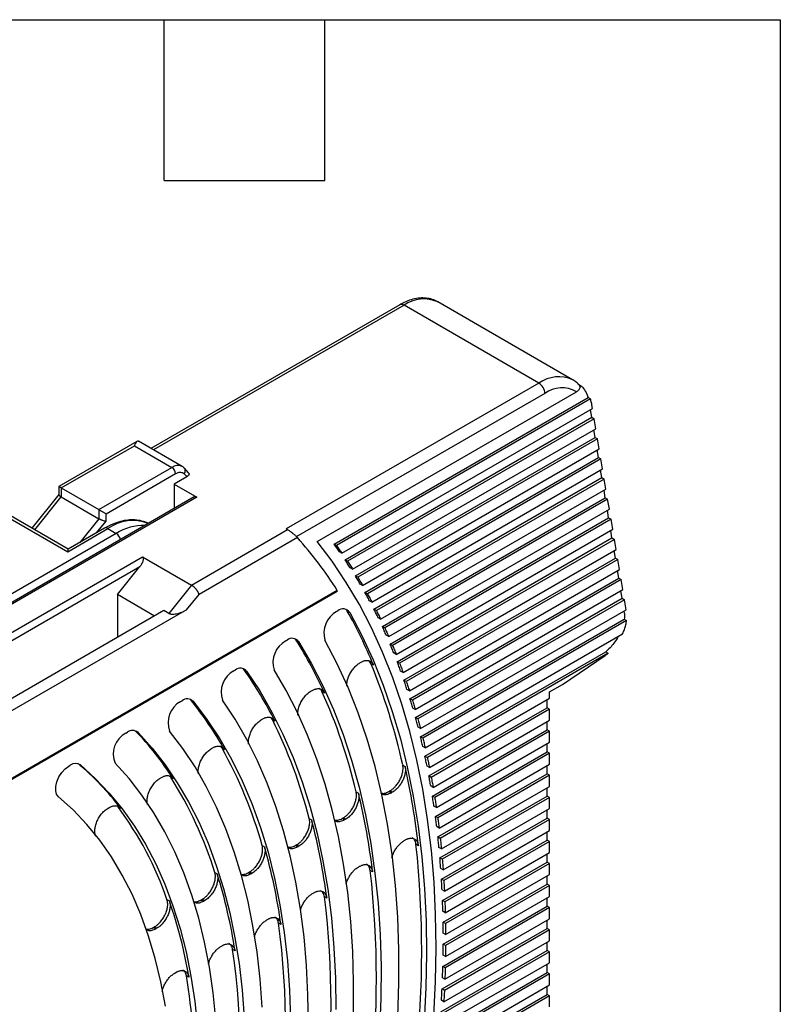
# Model space of a CAD drawing. Header units: millimetres. Extents: x 8 to 341, y 8 to 262.
# Tile 15 of 15: x 296 to 341, y 204 to 262. Entities that reach past the tile are written whole.
import ezdxf

# ---------------------------------------------------------------- set-up
doc = ezdxf.new("R2010")
doc.units = ezdxf.units.MM
doc.header["$LTSCALE"] = 1.25
doc.layers.add('TEXT', color=140, linetype='Continuous', lineweight=25)

msp = doc.modelspace()

# ---------------------------------------------------------------- linework, layer by layer
for p, q in [((318.769, 245.048), (304.023, 236.535)), ((319.019, 245.023), (304.17, 236.451)), ((327.009, 240.41), (319.019, 245.023)), ((329.009, 240.608), (321.019, 245.221)), ((327.009, 240.41), (312.038, 231.768)), ((329.324, 240.358), (329.536, 240.236)), ((327.363, 239.798), (312.634, 231.295)), ((313.868, 231.028), (329.228, 239.895)), ((329.449, 240.185), (329.536, 240.236)), ((314.87, 230.871), (329.92, 239.559)), ((330.061, 239.478), (315.011, 230.789)), ((329.92, 239.559), (330.061, 239.478)), ((315.343, 230.328), (330.185, 238.896)), ((330.143, 238.382), (330.069, 238.829)), ((330.185, 238.896), (330.148, 239.115)), ((315.523, 229.942), (330.143, 238.382)), ((330.285, 238.3), (315.664, 229.86)), ((330.143, 238.382), (330.285, 238.3)), ((330.385, 237.705), (330.285, 238.3)), ((315.975, 229.386), (330.385, 237.705)), ((330.343, 237.191), (330.268, 237.637)), ((303.193, 236.954), (298.567, 234.283)), ((305.868, 235.47), (303.284, 236.962)), ((316.134, 228.988), (330.343, 237.191)), ((330.484, 237.109), (316.276, 228.906)), ((330.343, 237.191), (330.484, 237.109)), ((330.584, 236.513), (330.484, 237.109)), ((298.713, 234.199), (303.04, 236.697)), ((303.04, 236.697), (305.268, 235.411)), ((316.566, 228.421), (330.584, 236.513)), ((330.542, 235.999), (330.468, 236.446)), ((316.705, 228.011), (330.542, 235.999)), ((330.684, 235.918), (316.847, 227.93)), ((330.542, 235.999), (330.684, 235.918)), ((330.784, 235.322), (330.684, 235.918)), ((300.94, 232.913), (305.268, 235.411)), ((306.253, 235.096), (306.005, 235.362)), ((317.118, 227.433), (330.784, 235.322)), ((330.742, 234.808), (330.667, 235.255)), ((301.365, 232.668), (305.48, 235.044)), ((306.158, 234.864), (305.395, 234.423)), ((317.238, 227.012), (330.742, 234.808)), ((330.883, 234.726), (317.38, 226.931)), ((330.742, 234.808), (330.883, 234.726)), ((330.983, 234.131), (330.883, 234.726)), ((298.567, 234.283), (298.567, 233.798)), ((298.713, 234.199), (298.713, 233.663)), ((298.713, 234.199), (300.94, 232.913)), ((305.395, 234.423), (306.739, 233.648)), ((305.395, 234.423), (305.395, 232.973)), ((317.632, 226.423), (330.983, 234.131)), ((330.941, 233.617), (330.867, 234.063)), ((306.589, 233.662), (274.346, 215.049)), ((306.739, 233.648), (274.434, 214.998)), ((293.434, 233.682), (299.091, 230.416)), ((299.125, 230.566), (293.684, 233.707)), ((298.574, 233.817), (296.964, 231.813)), ((297.143, 231.71), (298.713, 233.663)), ((298.713, 233.663), (300.94, 232.377)), ((317.734, 225.992), (330.941, 233.617)), ((331.083, 233.535), (317.875, 225.91)), ((330.941, 233.617), (331.083, 233.535)), ((331.183, 232.939), (331.083, 233.535)), ((300.94, 232.913), (300.94, 232.377)), ((318.109, 225.392), (331.183, 232.939)), ((331.141, 232.425), (331.066, 232.872)), ((300.94, 232.377), (299.804, 230.964)), ((300.808, 231.543), (301.365, 232.235)), ((301.365, 232.235), (301.365, 232.668)), ((318.194, 224.951), (331.141, 232.425)), ((331.282, 232.344), (318.335, 224.869)), ((331.141, 232.425), (331.282, 232.344)), ((331.382, 231.748), (331.282, 232.344)), ((299.091, 230.416), (301.471, 231.79)), ((301.271, 231.81), (299.115, 230.565)), ((301.471, 231.79), (301.966, 231.505)), ((306.424, 228.445), (312.109, 231.727)), ((312.109, 231.727), (312.038, 231.768)), ((318.552, 224.341), (331.382, 231.748)), ((331.34, 231.234), (331.266, 231.681)), ((301.966, 231.505), (273.87, 215.285)), ((312.705, 231.254), (306.873, 227.887)), ((318.619, 223.89), (331.34, 231.234)), ((331.482, 231.152), (318.76, 223.808)), ((331.34, 231.234), (331.482, 231.152)), ((331.582, 230.557), (331.482, 231.152)), ((315.011, 230.789), (314.87, 230.871)), ((315.343, 230.328), (315.202, 230.409)), ((318.96, 223.271), (331.582, 230.557)), ((331.54, 230.043), (331.465, 230.49)), ((275.85, 214.142), (303.525, 230.119)), ((303.525, 230.119), (306.424, 228.445)), ((315.664, 229.86), (315.523, 229.942)), ((319.011, 222.81), (331.54, 230.043)), ((331.681, 229.961), (319.152, 222.728)), ((331.54, 230.043), (331.681, 229.961)), ((331.781, 229.365), (331.681, 229.961)), ((275.924, 213.695), (303.37, 229.539)), ((302.036, 227.881), (303.37, 229.539)), ((315.975, 229.386), (315.834, 229.468)), ((319.336, 222.181), (331.781, 229.365)), ((331.739, 228.851), (331.665, 229.298)), ((316.276, 228.906), (316.134, 228.988)), ((319.37, 221.711), (331.739, 228.851)), ((331.881, 228.77), (319.511, 221.629)), ((331.739, 228.851), (331.881, 228.77)), ((331.981, 228.174), (331.881, 228.77)), ((315.066, 228.126), (264.893, 199.162)), ((306.424, 228.445), (305.077, 226.769)), ((316.566, 228.421), (316.425, 228.503)), ((319.679, 221.072), (331.981, 228.174)), ((331.939, 227.66), (331.864, 228.107)), ((315.061, 228.064), (264.731, 199.009)), ((302.036, 227.881), (302.036, 225.34)), ((304.237, 226.611), (302.036, 227.881)), ((306.138, 226.973), (306.873, 227.887)), ((316.847, 227.93), (316.705, 228.011)), ((317.118, 227.433), (316.976, 227.515)), ((319.697, 220.593), (331.939, 227.66)), ((332.08, 227.579), (319.838, 220.511)), ((331.939, 227.66), (332.08, 227.579)), ((332.18, 226.983), (332.08, 227.579)), ((304.794, 226.932), (294.541, 221.014)), ((306.138, 226.973), (295.531, 220.85)), ((305.077, 226.769), (304.794, 226.932)), ((315.023, 226.877), (315.102, 226.922)), ((315.659, 226.904), (315.801, 226.822)), ((317.38, 226.931), (317.238, 227.012)), ((319.99, 219.946), (332.18, 226.983)), ((332.089, 226.767), (332.064, 226.916)), ((317.632, 226.423), (317.49, 226.505)), ((319.993, 219.457), (332.066, 226.427)), ((332.207, 226.345), (320.134, 219.376)), ((332.066, 226.427), (332.207, 226.345)), ((332.089, 226.767), (332.089, 226.73)), ((317.875, 225.91), (317.734, 225.992)), ((312.007, 225.135), (312.087, 225.182)), ((312.633, 225.182), (312.774, 225.101)), ((318.109, 225.392), (317.968, 225.474)), ((320.271, 218.801), (331.97, 225.555)), ((318.335, 224.869), (318.194, 224.951)), ((318.552, 224.341), (318.411, 224.423)), ((320.258, 218.304), (330.972, 224.489)), ((331.114, 224.408), (320.4, 218.223)), ((328.412, 222.562), (330.939, 224.276)), ((330.972, 224.489), (331.114, 224.408)), ((308.934, 223.361), (309.015, 223.409)), ((309.547, 223.431), (309.688, 223.349)), ((316.399, 223.834), (316.475, 223.877)), ((317.059, 223.804), (316.955, 223.954)), ((317.059, 223.804), (317.201, 223.722)), ((318.76, 223.808), (318.619, 223.89)), ((318.96, 223.271), (318.819, 223.352)), ((319.152, 222.728), (319.011, 222.81)), ((319.336, 222.181), (319.194, 222.263)), ((327.634, 222.113), (328.412, 222.562)), ((306.385, 221.639), (306.345, 221.681)), ((313.503, 222.162), (313.58, 222.206)), ((314.157, 222.149), (314.298, 222.067)), ((319.511, 221.629), (319.37, 221.711)), ((320.521, 217.639), (327.634, 221.745)), ((327.492, 221.174), (327.492, 221.664)), ((327.634, 221.745), (327.634, 222.113)), ((305.787, 221.545), (305.871, 221.593)), ((306.385, 221.639), (306.526, 221.557)), ((319.679, 221.072), (319.537, 221.154)), ((320.494, 217.134), (327.492, 221.174)), ((327.634, 221.092), (320.635, 217.052)), ((327.634, 221.092), (327.492, 221.174)), ((327.634, 220.439), (327.634, 221.092)), ((310.574, 220.471), (310.652, 220.516)), ((311.219, 220.478), (311.126, 220.593)), ((319.838, 220.511), (319.697, 220.593)), ((311.219, 220.478), (311.361, 220.396)), ((319.99, 219.946), (319.849, 220.027)), ((320.742, 216.46), (327.634, 220.439)), ((327.492, 219.867), (327.492, 220.357)), ((302.54, 219.671), (302.627, 219.721)), ((303.118, 219.792), (303.102, 219.808)), ((303.118, 219.792), (303.26, 219.711)), ((320.134, 219.376), (319.993, 219.457)), ((320.7, 215.946), (327.492, 219.867)), ((327.634, 219.786), (320.841, 215.864)), ((327.634, 219.786), (327.492, 219.867)), ((327.634, 219.132), (327.634, 219.786)), ((307.603, 218.755), (307.682, 218.801)), ((308.238, 218.784), (308.153, 218.879)), ((308.238, 218.784), (308.379, 218.702)), ((320.271, 218.801), (320.129, 218.883)), ((320.933, 215.264), (327.634, 219.132)), ((327.492, 218.561), (327.492, 219.051)), ((320.258, 218.304), (320.4, 218.223)), ((320.876, 214.742), (327.492, 218.561)), ((327.634, 218.479), (321.018, 214.66)), ((327.634, 218.479), (327.492, 218.561)), ((327.634, 217.826), (327.634, 218.479)), ((299.153, 217.715), (299.244, 217.768)), ((299.737, 217.849), (299.846, 217.786)), ((318.942, 217.785), (319.084, 217.704)), ((320.521, 217.639), (320.38, 217.721)), ((321.095, 214.051), (327.634, 217.826)), ((327.492, 217.254), (327.492, 217.744)), ((304.576, 217.008), (304.656, 217.054)), ((305.198, 217.061), (305.126, 217.133)), ((305.198, 217.061), (305.34, 216.98)), ((320.635, 217.052), (320.494, 217.134)), ((321.024, 213.52), (327.492, 217.254)), ((327.634, 217.173), (321.166, 213.439)), ((327.634, 217.173), (327.492, 217.254)), ((327.634, 216.52), (327.634, 217.173)), ((320.742, 216.46), (320.6, 216.542)), ((321.229, 212.822), (327.634, 216.52)), ((327.492, 215.948), (327.492, 216.438)), ((316.178, 216.203), (316.32, 216.121)), ((318.111, 216.207), (318.184, 216.249)), ((318.253, 216.126), (318.111, 216.207)), ((318.325, 216.168), (318.184, 216.249)), ((318.325, 216.168), (318.253, 216.126)), ((320.841, 215.864), (320.7, 215.946)), ((321.144, 212.283), (327.492, 215.948)), ((327.634, 215.866), (321.285, 212.201)), ((327.634, 215.866), (327.492, 215.948)), ((327.634, 215.213), (327.634, 215.866)), ((301.474, 215.217), (301.557, 215.265)), ((302.08, 215.299), (302.027, 215.345)), ((302.08, 215.299), (302.222, 215.218)), ((320.933, 215.264), (320.792, 215.346)), ((315.35, 214.613), (315.423, 214.655)), ((315.564, 214.574), (315.423, 214.655)), ((321.018, 214.66), (320.876, 214.742)), ((321.334, 211.576), (327.634, 215.213)), ((327.492, 214.642), (327.492, 215.131)), ((313.403, 214.616), (313.544, 214.534)), ((315.491, 214.532), (315.35, 214.613)), ((315.564, 214.574), (315.491, 214.532)), ((321.095, 214.051), (320.954, 214.133)), ((321.235, 211.029), (327.492, 214.642)), ((327.634, 214.56), (321.376, 210.947)), ((327.634, 214.56), (327.492, 214.642)), ((327.634, 213.907), (327.634, 214.56)), ((321.166, 213.439), (321.024, 213.52)), ((321.411, 210.314), (327.634, 213.907)), ((327.492, 213.335), (327.492, 213.825)), ((310.614, 213.023), (310.755, 212.941)), ((312.578, 213.013), (312.651, 213.055)), ((312.719, 212.931), (312.578, 213.013)), ((312.792, 212.973), (312.651, 213.055)), ((312.792, 212.973), (312.719, 212.931)), ((319.026, 213.306), (319.097, 213.347)), ((319.869, 213.005), (319.727, 213.087)), ((321.229, 212.822), (321.088, 212.904)), ((321.298, 209.759), (327.492, 213.335)), ((327.634, 213.253), (321.439, 209.677)), ((327.634, 213.253), (327.492, 213.335)), ((327.634, 212.6), (327.634, 213.253)), ((321.46, 209.036), (327.634, 212.6)), ((327.492, 212.029), (327.492, 212.519)), ((316.317, 211.742), (316.388, 211.783)), ((321.285, 212.201), (321.144, 212.283)), ((321.333, 208.473), (327.492, 212.029)), ((327.634, 211.947), (321.474, 208.391)), ((327.634, 211.947), (327.492, 212.029)), ((327.634, 211.294), (327.634, 211.947)), ((307.806, 211.422), (307.947, 211.34)), ((309.792, 211.405), (309.865, 211.447)), ((309.933, 211.323), (309.792, 211.405)), ((310.007, 211.365), (309.865, 211.447)), ((310.007, 211.365), (309.933, 211.323)), ((317.159, 211.448), (317.018, 211.529)), ((321.334, 211.576), (321.193, 211.658)), ((321.481, 207.742), (327.634, 211.294)), ((327.492, 210.722), (327.492, 211.212)), ((321.376, 210.947), (321.235, 211.029)), ((321.34, 207.17), (327.492, 210.722)), ((327.634, 210.64), (321.481, 207.089)), ((327.634, 210.64), (327.492, 210.722)), ((327.634, 209.987), (327.634, 210.64)), ((313.604, 210.176), (313.676, 210.217)), ((321.411, 210.314), (321.27, 210.396)), ((321.474, 206.431), (327.634, 209.987)), ((304.975, 209.811), (305.116, 209.729)), ((306.989, 209.786), (307.063, 209.829)), ((307.13, 209.705), (306.989, 209.786)), ((307.204, 209.748), (307.063, 209.829)), ((307.204, 209.748), (307.13, 209.705)), ((314.446, 209.89), (314.304, 209.971)), ((321.439, 209.677), (321.298, 209.759)), ((321.319, 205.852), (327.492, 209.416)), ((327.492, 209.416), (327.492, 209.906)), ((327.634, 209.334), (327.492, 209.416)), ((321.46, 209.036), (321.319, 209.118)), ((327.634, 209.334), (321.46, 205.77)), ((327.634, 208.681), (327.634, 209.334)), ((310.888, 208.608), (310.96, 208.649)), ((311.729, 208.331), (311.587, 208.412)), ((321.474, 208.391), (321.333, 208.473)), ((321.439, 205.105), (327.634, 208.681)), ((327.492, 208.109), (327.492, 208.599)), ((304.164, 208.156), (304.238, 208.199)), ((304.164, 208.156), (304.305, 208.074)), ((304.38, 208.117), (304.238, 208.199)), ((304.38, 208.117), (304.305, 208.074)), ((321.27, 204.517), (327.492, 208.109)), ((321.481, 207.742), (321.34, 207.823)), ((327.634, 208.028), (321.411, 204.435)), ((327.634, 208.028), (327.492, 208.109)), ((327.634, 207.374), (327.634, 208.028)), ((308.167, 207.037), (308.239, 207.079)), ((321.481, 207.089), (321.34, 207.17)), ((321.376, 203.762), (327.634, 207.374)), ((327.492, 206.803), (327.492, 207.293)), ((309.007, 206.77), (308.865, 206.852)), ((321.193, 203.166), (327.492, 206.803)), ((321.474, 206.431), (321.333, 206.513)), ((327.634, 206.721), (321.334, 203.084)), ((327.634, 206.721), (327.492, 206.803)), ((327.634, 206.068), (327.634, 206.721)), ((321.285, 202.403), (327.634, 206.068)), ((327.492, 205.496), (327.492, 205.986)), ((305.441, 205.463), (305.512, 205.505)), ((321.088, 201.799), (327.492, 205.496)), ((327.634, 205.415), (321.229, 201.717)), ((321.46, 205.77), (321.319, 205.852)), ((327.634, 205.415), (327.492, 205.496)), ((327.634, 204.761), (327.634, 205.415)), ((306.278, 205.208), (306.136, 205.289)), ((321.166, 201.027), (327.634, 204.761)), ((321.439, 205.105), (321.298, 205.186)), ((320.954, 200.415), (327.492, 204.19)), ((321.411, 204.435), (321.27, 204.517)), ((327.492, 204.19), (327.492, 204.68)), ((327.634, 204.108), (327.492, 204.19)), ((327.634, 204.108), (321.095, 200.334)), ((321.376, 203.762), (321.235, 203.844)), ((327.634, 203.455), (327.634, 204.108))]:
    msp.add_line(p, q)
at = {"flags": 128}
for points in [[(320.778, 202.926), (320.879, 204.96), (320.916, 206.96), (320.888, 208.922), (320.795, 210.844), (320.637, 212.724), (320.415, 214.558), (320.128, 216.344), (319.778, 218.079), (319.364, 219.761), (318.888, 221.387), (318.35, 222.955), (317.751, 224.463), (317.091, 225.909), (316.372, 227.29), (315.594, 228.605), (314.759, 229.851), (313.868, 231.028)], [(315.659, 226.904), (315.605, 226.981), (315.577, 227.01)], [(315.801, 226.822), (316.522, 225.452), (317.183, 224.017), (317.784, 222.519), (318.323, 220.96), (318.8, 219.343), (319.214, 217.671), (319.565, 215.944), (319.851, 214.167), (320.073, 212.341), (320.231, 210.469), (320.323, 208.554), (320.35, 206.599), (320.312, 204.607), (320.209, 202.58)], [(312.633, 225.182), (312.577, 225.254), (312.561, 225.269)], [(318.65, 202.863), (318.716, 204.868), (318.715, 206.836), (318.647, 208.763), (318.511, 210.647), (318.307, 212.484), (318.038, 214.272), (317.701, 216.008), (317.299, 217.689), (316.831, 219.312), (316.299, 220.875), (315.704, 222.376), (315.045, 223.812), (314.325, 225.18)], [(312.774, 225.101), (313.521, 223.823), (314.21, 222.479), (314.838, 221.07), (315.405, 219.598), (315.91, 218.066), (316.353, 216.477), (316.732, 214.832), (317.047, 213.134), (317.298, 211.387), (317.484, 209.591), (317.604, 207.752), (317.66, 205.87), (317.65, 203.95), (317.574, 201.994)], [(309.547, 223.431), (309.49, 223.495), (309.49, 223.496)], [(316.024, 203.08), (316.033, 204.928), (315.979, 206.738), (315.862, 208.507), (315.683, 210.234), (315.44, 211.915), (315.136, 213.547), (314.77, 215.129), (314.343, 216.658), (313.856, 218.13), (313.309, 219.545), (312.703, 220.899), (312.04, 222.192), (311.32, 223.419)], [(309.688, 223.349), (310.466, 222.17), (311.186, 220.922), (311.846, 219.607), (312.445, 218.227), (312.982, 216.784), (313.457, 215.282), (313.869, 213.722), (314.216, 212.107), (314.499, 210.439), (314.717, 208.723), (314.869, 206.959), (314.955, 205.153), (314.975, 203.305)], [(306.526, 221.557), (307.34, 220.485), (308.096, 219.34), (308.793, 218.126), (309.429, 216.844), (310.004, 215.496), (310.517, 214.085), (310.965, 212.615), (311.35, 211.086), (311.669, 209.502), (311.923, 207.867), (312.111, 206.182), (312.232, 204.452), (312.286, 202.678)], [(313.349, 202.403), (313.329, 204.176), (313.245, 205.909), (313.098, 207.601), (312.888, 209.247), (312.616, 210.846), (312.281, 212.395), (311.885, 213.891), (311.428, 215.332), (310.911, 216.715), (310.335, 218.038), (309.7, 219.298), (309.009, 220.494), (308.261, 221.624)], [(303.26, 219.711), (304.089, 218.789), (304.865, 217.796), (305.586, 216.734), (306.251, 215.606), (306.859, 214.412), (307.408, 213.156), (307.898, 211.839), (308.327, 210.465), (308.695, 209.035), (309.002, 207.552), (309.246, 206.02), (309.427, 204.441), (309.544, 202.818)], [(310.607, 203.435), (310.49, 205.09), (310.309, 206.701), (310.065, 208.265), (309.758, 209.779), (309.389, 211.24), (308.959, 212.646), (308.467, 213.994), (307.916, 215.282), (307.305, 216.507), (306.637, 217.667), (305.912, 218.76), (305.132, 219.784)], [(298.552, 215.9), (298.438, 216.05), (298.381, 216.261), (298.385, 216.516), (298.45, 216.795), (298.57, 217.075), (298.737, 217.336), (298.936, 217.555), (299.153, 217.715)], [(299.846, 217.786), (300.726, 216.993), (301.554, 216.125), (302.327, 215.183), (303.045, 214.17), (303.705, 213.087), (304.306, 211.936), (304.848, 210.722), (305.329, 209.444), (305.747, 208.108), (306.103, 206.714), (306.395, 205.267), (306.622, 203.768), (306.785, 202.222)], [(307.86, 202.711), (307.705, 204.285), (307.486, 205.812), (307.203, 207.289), (306.856, 208.713), (306.446, 210.082), (305.975, 211.392), (305.443, 212.641), (304.85, 213.826), (304.2, 214.945), (303.491, 215.996), (302.727, 216.976), (301.909, 217.884)], [(304.879, 203.502), (304.614, 204.941), (304.283, 206.326), (303.889, 207.654), (303.43, 208.922), (302.91, 210.128), (302.328, 211.267), (301.687, 212.339), (300.987, 213.34), (300.23, 214.269), (299.418, 215.123), (298.552, 215.9)]]:
    msp.add_lwpolyline(points, dxfattribs=at)
for centre, radius, start, end in [((318.873, 244.819), 0.251, 54.38242, 114.30712), ((320.195, 243.345), 2.049, 66.28437, 125.02609), ((328.183, 238.738), 2.043, 65.79339, 125.06478), ((326.595, 239.763), 0.768, 2.60548, 57.39452), ((328.369, 238.444), 1.686, 59.34686, 126.61038), ((305.617, 234.944), 0.583, 64.54934, 126.77655), ((305.019, 235.023), 0.461, 2.60548, 57.39452), ((305.798, 235.201), 0.263, 320.24917, 37.80716), ((302.951, 229.707), 2.555, 68.95469, 125.39484), ((301.354, 231.627), 0.201, 54.38242, 114.30712), ((303.614, 228.903), 3.08, 88.81343, 122.36096), ((301.631, 230.983), 0.62, 15.19849, 57.30383), ((294.182, 214.822), 24.762, 32.49905, 41.5766), ((315.406, 226.559), 0.474, 33.72185, 129.98183), ((289.455, 212.246), 30.025, 22.4699, 29.22099), ((315.76, 225.582), 1.49, 119.61865, 195.64097), ((312.392, 224.814), 0.478, 36.92523, 129.6564), ((289.734, 210.936), 26.969, 24.37843, 31.88838), ((312.725, 223.852), 1.471, 119.24702, 197.12094), ((309.321, 223.034), 0.484, 40.63804, 129.23565), ((289.902, 209.629), 24.008, 26.64444, 35.08943), ((283.358, 209.956), 36.435, 12.4093, 22.33789), ((309.631, 222.093), 1.448, 118.78294, 198.87926), ((306.178, 221.209), 0.492, 44.99028, 128.69044), ((283.987, 208.575), 33.083, 13.33039, 24.22366), ((306.458, 220.293), 1.42, 118.18948, 201.00819), ((289.931, 208.316), 21.171, 29.37852, 38.99664), ((284.565, 207.211), 29.773, 14.40042, 26.4605), ((303.178, 218.44), 1.386, 117.40771, 203.64868), ((302.937, 219.324), 0.504, 50.16021, 127.98243), ((289.782, 206.976), 18.496, 32.74154, 43.86095), ((285.081, 205.865), 26.517, 15.65923, 29.15625), ((299.558, 217.353), 0.521, 56.40054, 127.06223), ((289.405, 205.568), 16.043, 36.97611, 50.05722), ((275.153, 207.947), 45.001, 6.4528, 12.52131), ((285.514, 204.537), 23.331, 17.16266, 32.46731), ((275.985, 206.466), 41.474, 6.89894, 13.46231), ((285.838, 203.224), 20.238, 18.99201, 36.6285), ((276.806, 204.994), 37.957, 7.41141, 14.55751), ((277.612, 203.532), 34.452, 8.0062, 15.84847), ((260.589, 206.729), 59.479, 353.86442, 6.13558), ((278.398, 202.084), 30.965, 8.70492, 17.39316), ((261.493, 205.165), 55.888, 353.46113, 6.53887), ((279.158, 200.651), 27.5, 9.53746, 19.27509), ((262.398, 203.599), 52.297, 353.00081, 6.99919), ((263.304, 202.03), 48.704, 352.47037, 7.52963), ((264.212, 200.459), 45.109, 351.85235, 8.14765), ((265.121, 198.883), 41.512, 351.12292, 8.87708)]:
    msp.add_arc(centre, radius, start, end)
msp.add_ellipse((263.485, 187.994), major_axis=(50.721, 43.48), ratio=0.218443, start_param=6.065968, end_param=6.069079)
for points, knots in [([(321.029, 245.205), (321.001, 245.225), (320.873, 245.314), (320.604, 245.401), (320.236, 245.462), (319.847, 245.445), (319.442, 245.356), (319.08, 245.218), (318.856, 245.095), (318.769, 245.048)], [0, 0, 0, 0, 0.0457762, 0.209663, 0.3732107, 0.5396505, 0.7111553, 0.887807, 1, 1, 1, 1]), ([(329.41, 240.286), (329.357, 240.342), (329.24, 240.462), (329.097, 240.547), (329.02, 240.593)], [0, 0, 0, 0, 0.459645, 1, 1, 1, 1]), ([(329.228, 239.895), (329.295, 239.934), (329.351, 239.978), (329.43, 240.077), (329.452, 240.131), (329.449, 240.185)], [0, 0, 0, 0, 0.5, 0.5, 1, 1, 1, 1]), ([(329.449, 240.185), (329.445, 240.215), (329.439, 240.257), (329.4, 240.292), (329.388, 240.302)], [0, 0, 0, 0, 0.715983, 1, 1, 1, 1]), ([(330.148, 239.115), (330.141, 239.157), (330.126, 239.241), (330.096, 239.362), (330.073, 239.439), (330.061, 239.478)], [0, 0, 0, 0, 0.333438, 0.666562, 1, 1, 1, 1]), ([(303.305, 236.942), (303.295, 236.95), (303.243, 236.991), (303.182, 236.955), (303.106, 236.862), (303.062, 236.752), (303.04, 236.697)], [0, 0, 0, 0, 0.077811, 0.406585, 0.702338, 1, 1, 1, 1]), ([(305.48, 235.044), (305.581, 235.102), (305.682, 235.132), (305.862, 235.128), (305.941, 235.095), (306, 235.033)], [0, 0, 0, 0, 0.5, 0.5, 1, 1, 1, 1]), ([(306.005, 235.362), (305.968, 235.402), (305.926, 235.446), (305.871, 235.466), (305.867, 235.468)], [0, 0, 0, 0, 0.912812, 1, 1, 1, 1]), ([(306.247, 235.1), (306.255, 235.091), (306.273, 235.07), (306.282, 235.034), (306.278, 234.984), (306.245, 234.922), (306.188, 234.883), (306.158, 234.864)], [0, 0, 0, 0, 0.124396, 0.267614, 0.417148, 0.701166, 1, 1, 1, 1]), ([(298.713, 234.199), (298.701, 234.206), (298.676, 234.22), (298.644, 234.238), (298.617, 234.254), (298.595, 234.266), (298.579, 234.276), (298.569, 234.282), (298.567, 234.283), (298.567, 234.283)], [0, 0, 0, 0, 0.125786, 0.255167, 0.389553, 0.530205, 0.678224, 0.834555, 1, 1, 1, 1]), ([(298.713, 233.663), (298.699, 233.671), (298.67, 233.688), (298.635, 233.713), (298.605, 233.737), (298.584, 233.76), (298.569, 233.78), (298.568, 233.792), (298.567, 233.798)], [0, 0, 0, 0, 0.154649, 0.31311, 0.476178, 0.644585, 0.818993, 1, 1, 1, 1]), ([(300.94, 232.913), (300.952, 232.907), (300.974, 232.893), (301.015, 232.87), (301.058, 232.845), (301.105, 232.818), (301.157, 232.788), (301.215, 232.755), (301.268, 232.724), (301.32, 232.694), (301.348, 232.678), (301.365, 232.668)], [0, 0, 0, 0, 0.078905, 0.161456, 0.249272, 0.343701, 0.445831, 0.573909, 0.723985, 0.838145, 1, 1, 1, 1]), ([(300.94, 232.377), (300.952, 232.371), (300.974, 232.358), (301.014, 232.339), (301.057, 232.32), (301.104, 232.301), (301.17, 232.278), (301.267, 232.249), (301.329, 232.24), (301.365, 232.235)], [0, 0, 0, 0, 0.088964, 0.180666, 0.275747, 0.374783, 0.478286, 0.693835, 1, 1, 1, 1]), ([(303.867, 232.091), (303.86, 232.095), (303.743, 232.169), (303.477, 232.246), (303.079, 232.316), (302.654, 232.304), (302.212, 232.22), (301.747, 232.063), (301.433, 231.896), (301.271, 231.81)], [0, 0, 0, 0, 0.009162, 0.168137, 0.327254, 0.488595, 0.653294, 0.821169, 1, 1, 1, 1]), ([(312.705, 231.254), (312.692, 231.269), (312.669, 231.294), (312.631, 231.331), (312.585, 231.374), (312.528, 231.425), (312.447, 231.492), (312.361, 231.559), (312.27, 231.625), (312.184, 231.683), (312.133, 231.712), (312.109, 231.727)], [0, 0, 0, 0, 0.105623, 0.189132, 0.250518, 0.383053, 0.499941, 0.6377, 0.765861, 0.885993, 1, 1, 1, 1]), ([(299.118, 230.56), (299.116, 230.56), (299.108, 230.563), (299.1, 230.501), (299.093, 230.438), (299.091, 230.417), (299.091, 230.416)], [0, 0, 0, 0, 0.170991, 0.755452, 0.989961, 1, 1, 1, 1]), ([(303.37, 229.539), (303.388, 229.563), (303.421, 229.605), (303.46, 229.665), (303.501, 229.733), (303.538, 229.809), (303.569, 229.896), (303.584, 229.973), (303.581, 230.038), (303.563, 230.089), (303.537, 230.109), (303.525, 230.119)], [0, 0, 0, 0, 0.1261677, 0.2282707, 0.3063136, 0.4684885, 0.6021478, 0.7268538, 0.8319985, 0.9211326, 1, 1, 1, 1]), ([(306.873, 227.887), (306.867, 227.905), (306.857, 227.938), (306.835, 227.989), (306.809, 228.038), (306.782, 228.084), (306.755, 228.126), (306.728, 228.163), (306.683, 228.222), (306.613, 228.3), (306.516, 228.386), (306.455, 228.426), (306.424, 228.445)], [0, 0, 0, 0, 0.092564, 0.178369, 0.257416, 0.329709, 0.395253, 0.454054, 0.506124, 0.677834, 0.842246, 1, 1, 1, 1]), ([(305.077, 226.769), (305.089, 226.763), (305.112, 226.751), (305.156, 226.737), (305.204, 226.728), (305.281, 226.72), (305.394, 226.722), (305.601, 226.752), (305.799, 226.813), (305.995, 226.896), (306.085, 226.945), (306.138, 226.973)], [0, 0, 0, 0, 0.038732, 0.078701, 0.12082, 0.165872, 0.271197, 0.398681, 0.693816, 0.819825, 1, 1, 1, 1]), ([(331.97, 225.555), (331.99, 225.6), (332.028, 225.688), (332.078, 225.821), (332.121, 225.953), (332.157, 226.085), (332.187, 226.216), (332.201, 226.302), (332.207, 226.345)], [0, 0, 0, 0, 0.168163, 0.334533, 0.5, 0.665467, 0.831837, 1, 1, 1, 1]), ([(331.708, 225.404), (331.691, 225.372), (331.62, 225.23), (331.456, 224.997), (331.226, 224.715), (331.057, 224.565), (330.972, 224.489)], [0, 0, 0, 0, 0.088107, 0.392071, 0.696036, 1, 1, 1, 1]), ([(316.475, 223.877), (316.501, 223.891), (316.551, 223.919), (316.627, 223.949), (316.714, 223.974), (316.813, 223.987), (316.916, 223.978), (317.01, 223.945), (317.089, 223.89), (317.155, 223.817), (317.185, 223.754), (317.201, 223.722)], [0, 0, 0, 0, 0.081484, 0.162666, 0.244329, 0.371989, 0.500059, 0.627719, 0.755788, 0.877793, 1, 1, 1, 1]), ([(315.627, 222.455), (315.626, 222.5), (315.621, 222.616), (315.665, 222.829), (315.751, 223.074), (315.877, 223.311), (316.033, 223.526), (316.211, 223.709), (316.336, 223.792), (316.399, 223.834)], [0, 0, 0, 0, 0.0958578, 0.2465482, 0.3972386, 0.5479289, 0.6986193, 0.8493096, 1, 1, 1, 1]), ([(313.58, 222.206), (313.605, 222.22), (313.655, 222.247), (313.728, 222.277), (313.815, 222.302), (313.911, 222.316), (314.013, 222.308), (314.106, 222.278), (314.185, 222.227), (314.251, 222.158), (314.282, 222.098), (314.298, 222.067)], [0, 0, 0, 0, 0.081557, 0.162829, 0.244571, 0.372103, 0.500056, 0.627589, 0.755542, 0.877667, 1, 1, 1, 1]), ([(314.157, 222.149), (314.124, 222.212), (314.081, 222.295), (314.003, 222.325), (313.984, 222.333)], [0, 0, 0, 0, 0.752278, 1, 1, 1, 1]), ([(312.733, 220.747), (312.73, 220.798), (312.722, 220.92), (312.764, 221.141), (312.849, 221.389), (312.975, 221.631), (313.133, 221.849), (313.312, 222.036), (313.44, 222.12), (313.503, 222.162)], [0, 0, 0, 0, 0.107203, 0.256003, 0.404802, 0.553602, 0.702401, 0.851201, 1, 1, 1, 1]), ([(310.652, 220.516), (310.676, 220.529), (310.725, 220.555), (310.797, 220.585), (310.881, 220.61), (310.975, 220.625), (311.075, 220.619), (311.167, 220.592), (311.245, 220.545), (311.312, 220.481), (311.345, 220.424), (311.361, 220.396)], [0, 0, 0, 0, 0.081639, 0.163013, 0.244842, 0.37224, 0.500054, 0.627452, 0.755265, 0.877526, 1, 1, 1, 1]), ([(309.806, 219.015), (309.801, 219.072), (309.79, 219.201), (309.83, 219.432), (309.914, 219.683), (310.04, 219.929), (310.198, 220.152), (310.38, 220.343), (310.51, 220.428), (310.574, 220.471)], [0, 0, 0, 0, 0.1192573, 0.2660477, 0.4128382, 0.5596286, 0.7064191, 0.8532095, 1, 1, 1, 1]), ([(306.84, 217.253), (306.832, 217.317), (306.816, 217.453), (306.853, 217.695), (306.935, 217.951), (307.061, 218.202), (307.221, 218.429), (307.405, 218.625), (307.537, 218.712), (307.603, 218.755)], [0, 0, 0, 0, 0.132684, 0.277237, 0.421789, 0.566342, 0.710895, 0.855447, 1, 1, 1, 1]), ([(307.682, 218.801), (307.705, 218.814), (307.752, 218.84), (307.822, 218.869), (307.904, 218.894), (307.996, 218.909), (308.094, 218.906), (308.183, 218.883), (308.262, 218.84), (308.329, 218.781), (308.362, 218.729), (308.379, 218.702)], [0, 0, 0, 0, 0.081731, 0.163221, 0.24515, 0.372385, 0.500051, 0.627286, 0.754952, 0.877365, 1, 1, 1, 1]), ([(318.184, 216.249), (318.207, 216.263), (318.254, 216.292), (318.323, 216.343), (318.391, 216.4), (318.457, 216.463), (318.554, 216.566), (318.673, 216.721), (318.797, 216.937), (318.891, 217.163), (318.942, 217.363), (318.963, 217.53), (318.963, 217.665), (318.949, 217.745), (318.942, 217.785)], [0, 0, 0, 0, 0.050417, 0.100243, 0.149884, 0.199752, 0.250255, 0.375026, 0.500071, 0.624841, 0.749886, 0.833516, 0.916251, 1, 1, 1, 1]), ([(319.084, 217.704), (319.088, 217.68), (319.097, 217.633), (319.104, 217.556), (319.104, 217.475), (319.097, 217.391), (319.078, 217.262), (319.033, 217.081), (318.939, 216.856), (318.815, 216.64), (318.682, 216.468), (318.556, 216.337), (318.442, 216.24), (318.364, 216.192), (318.325, 216.168)], [0, 0, 0, 0, 0.050417, 0.100243, 0.149884, 0.199752, 0.250255, 0.375026, 0.500071, 0.624841, 0.749886, 0.833516, 0.916251, 1, 1, 1, 1]), ([(303.828, 215.441), (303.825, 215.447), (303.798, 215.511), (303.793, 215.676), (303.818, 215.921), (303.9, 216.183), (304.025, 216.44), (304.187, 216.674), (304.375, 216.874), (304.509, 216.963), (304.576, 217.008)], [0, 0, 0, 0, 0.015136, 0.155831, 0.296526, 0.437221, 0.577916, 0.71861, 0.859305, 1, 1, 1, 1]), ([(304.656, 217.054), (304.68, 217.067), (304.726, 217.093), (304.795, 217.122), (304.863, 217.143), (304.928, 217.157), (304.992, 217.162), (305.075, 217.158), (305.169, 217.134), (305.267, 217.075), (305.315, 217.012), (305.34, 216.98)], [0, 0, 0, 0, 0.084446, 0.167559, 0.25001, 0.332486, 0.415673, 0.500241, 0.667645, 0.8324, 1, 1, 1, 1]), ([(315.423, 214.655), (315.446, 214.67), (315.493, 214.698), (315.563, 214.75), (315.631, 214.807), (315.698, 214.871), (315.795, 214.976), (315.916, 215.133), (316.04, 215.35), (316.133, 215.578), (316.183, 215.78), (316.202, 215.947), (316.201, 216.083), (316.186, 216.163), (316.178, 216.203)], [0, 0, 0, 0, 0.050426, 0.100249, 0.149883, 0.199749, 0.250259, 0.37503, 0.500072, 0.624842, 0.749884, 0.833521, 0.916245, 1, 1, 1, 1]), ([(316.32, 216.121), (316.325, 216.098), (316.335, 216.05), (316.342, 215.973), (316.343, 215.893), (316.337, 215.809), (316.32, 215.678), (316.275, 215.497), (316.181, 215.269), (316.057, 215.051), (315.924, 214.877), (315.796, 214.745), (315.682, 214.647), (315.603, 214.598), (315.564, 214.574)], [0, 0, 0, 0, 0.050426, 0.100249, 0.149883, 0.199749, 0.250259, 0.37503, 0.500072, 0.624842, 0.749884, 0.833521, 0.916245, 1, 1, 1, 1]), ([(318.253, 216.126), (318.166, 216.086), (317.992, 216.006), (317.773, 216.015), (317.678, 216.099), (317.638, 216.135)], [0, 0, 0, 0, 0.363604, 0.727208, 1, 1, 1, 1]), ([(317.656, 216.121), (317.72, 216.11), (317.858, 216.085), (318.023, 216.165), (318.111, 216.207)], [0, 0, 0, 0, 0.465425, 1, 1, 1, 1]), ([(301.557, 215.265), (301.579, 215.278), (301.624, 215.302), (301.69, 215.33), (301.754, 215.351), (301.817, 215.365), (301.879, 215.372), (301.958, 215.371), (302.05, 215.352), (302.147, 215.302), (302.197, 215.246), (302.222, 215.218)], [0, 0, 0, 0, 0.084337, 0.167464, 0.249994, 0.332549, 0.415754, 0.500219, 0.667542, 0.832471, 1, 1, 1, 1]), ([(300.767, 213.556), (300.753, 213.582), (300.708, 213.662), (300.689, 213.85), (300.711, 214.1), (300.788, 214.368), (300.913, 214.632), (301.077, 214.873), (301.268, 215.08), (301.406, 215.172), (301.474, 215.217)], [0, 0, 0, 0, 0.064274, 0.197949, 0.331624, 0.4653, 0.598975, 0.73265, 0.866325, 1, 1, 1, 1]), ([(312.651, 213.055), (312.675, 213.07), (312.722, 213.098), (312.792, 213.15), (312.861, 213.209), (312.929, 213.274), (313.027, 213.379), (313.148, 213.538), (313.272, 213.758), (313.365, 213.989), (313.413, 214.192), (313.431, 214.36), (313.428, 214.496), (313.411, 214.576), (313.403, 214.616)], [0, 0, 0, 0, 0.050435, 0.100255, 0.149883, 0.199745, 0.250264, 0.375034, 0.500073, 0.624843, 0.749882, 0.833527, 0.916239, 1, 1, 1, 1]), ([(313.544, 214.534), (313.55, 214.51), (313.561, 214.463), (313.569, 214.387), (313.571, 214.306), (313.567, 214.222), (313.55, 214.09), (313.506, 213.907), (313.413, 213.677), (313.289, 213.457), (313.155, 213.28), (313.027, 213.147), (312.911, 213.048), (312.832, 212.998), (312.792, 212.973)], [0, 0, 0, 0, 0.050435, 0.100255, 0.149883, 0.199745, 0.250264, 0.375034, 0.500073, 0.624843, 0.749882, 0.833527, 0.916239, 1, 1, 1, 1]), ([(314.886, 214.527), (314.954, 214.515), (315.095, 214.491), (315.263, 214.571), (315.35, 214.613)], [0, 0, 0, 0, 0.481353, 1, 1, 1, 1]), ([(315.491, 214.532), (315.406, 214.493), (315.235, 214.415), (315.044, 214.414), (314.969, 214.473), (314.949, 214.489)], [0, 0, 0, 0, 0.423667, 0.847335, 1, 1, 1, 1]), ([(309.865, 211.447), (309.889, 211.462), (309.937, 211.491), (310.009, 211.544), (310.078, 211.603), (310.146, 211.668), (310.245, 211.776), (310.367, 211.937), (310.491, 212.16), (310.584, 212.393), (310.631, 212.598), (310.646, 212.768), (310.641, 212.904), (310.623, 212.983), (310.614, 213.023)], [0, 0, 0, 0, 0.050446, 0.100263, 0.149882, 0.199741, 0.25027, 0.37504, 0.500075, 0.624844, 0.74988, 0.833533, 0.916232, 1, 1, 1, 1]), ([(310.755, 212.941), (310.761, 212.917), (310.773, 212.871), (310.783, 212.794), (310.786, 212.713), (310.782, 212.628), (310.767, 212.496), (310.725, 212.312), (310.633, 212.079), (310.508, 211.855), (310.373, 211.676), (310.244, 211.541), (310.127, 211.44), (310.047, 211.391), (310.007, 211.365)], [0, 0, 0, 0, 0.050446, 0.100263, 0.149882, 0.199741, 0.25027, 0.37504, 0.500075, 0.624844, 0.74988, 0.833533, 0.916232, 1, 1, 1, 1]), ([(312.124, 212.925), (312.19, 212.914), (312.328, 212.892), (312.492, 212.971), (312.578, 213.013)], [0, 0, 0, 0, 0.474694, 1, 1, 1, 1]), ([(312.719, 212.931), (312.635, 212.893), (312.466, 212.816), (312.275, 212.813), (312.198, 212.872), (312.176, 212.889)], [0, 0, 0, 0, 0.418182, 0.836364, 1, 1, 1, 1]), ([(318.301, 212.305), (318.315, 212.355), (318.349, 212.476), (318.439, 212.668), (318.56, 212.867), (318.704, 213.046), (318.861, 213.199), (318.971, 213.27), (319.026, 213.306)], [0, 0, 0, 0, 0.124456, 0.299565, 0.474673, 0.649782, 0.824891, 1, 1, 1, 1]), ([(319.097, 213.347), (319.12, 213.359), (319.165, 213.384), (319.232, 213.412), (319.299, 213.434), (319.388, 213.453), (319.497, 213.456), (319.615, 213.425), (319.715, 213.36), (319.791, 213.264), (319.845, 213.146), (319.861, 213.052), (319.869, 213.005)], [0, 0, 0, 0, 0.060603, 0.120783, 0.181006, 0.241737, 0.370757, 0.500113, 0.629133, 0.758489, 0.879159, 1, 1, 1, 1]), ([(319.727, 213.087), (319.707, 213.183), (319.671, 213.359), (319.553, 213.439), (319.5, 213.475)], [0, 0, 0, 0, 0.546275, 1, 1, 1, 1]), ([(315.596, 210.753), (315.608, 210.798), (315.641, 210.913), (315.728, 211.1), (315.849, 211.301), (315.993, 211.481), (316.151, 211.634), (316.261, 211.706), (316.317, 211.742)], [0, 0, 0, 0, 0.111378, 0.289102, 0.466827, 0.644551, 0.822276, 1, 1, 1, 1]), ([(316.388, 211.783), (316.41, 211.795), (316.456, 211.82), (316.523, 211.848), (316.589, 211.87), (316.678, 211.889), (316.786, 211.893), (316.903, 211.862), (317.004, 211.798), (317.08, 211.704), (317.135, 211.588), (317.151, 211.494), (317.159, 211.448)], [0, 0, 0, 0, 0.060624, 0.12083, 0.181079, 0.241832, 0.370803, 0.500112, 0.629083, 0.758391, 0.87911, 1, 1, 1, 1]), ([(317.018, 211.529), (316.997, 211.625), (316.96, 211.798), (316.843, 211.875), (316.791, 211.91)], [0, 0, 0, 0, 0.5499414, 1, 1, 1, 1]), ([(307.063, 209.829), (307.087, 209.844), (307.136, 209.874), (307.208, 209.927), (307.278, 209.987), (307.347, 210.054), (307.447, 210.163), (307.57, 210.327), (307.694, 210.554), (307.786, 210.79), (307.831, 210.997), (307.844, 211.167), (307.837, 211.304), (307.816, 211.382), (307.806, 211.422)], [0, 0, 0, 0, 0.050459, 0.100272, 0.149882, 0.199736, 0.250277, 0.375046, 0.500077, 0.624846, 0.749877, 0.83354, 0.916223, 1, 1, 1, 1]), ([(307.947, 211.34), (307.954, 211.317), (307.967, 211.27), (307.978, 211.194), (307.983, 211.113), (307.981, 211.028), (307.968, 210.895), (307.927, 210.709), (307.836, 210.473), (307.711, 210.246), (307.575, 210.064), (307.444, 209.926), (307.326, 209.824), (307.245, 209.773), (307.204, 209.748)], [0, 0, 0, 0, 0.050459, 0.100272, 0.149882, 0.199736, 0.250277, 0.375046, 0.500077, 0.624846, 0.749877, 0.83354, 0.916223, 1, 1, 1, 1]), ([(309.352, 211.314), (309.415, 211.306), (309.549, 211.286), (309.707, 211.363), (309.792, 211.405)], [0, 0, 0, 0, 0.464749, 1, 1, 1, 1]), ([(309.933, 211.323), (309.85, 211.285), (309.684, 211.208), (309.493, 211.205), (309.414, 211.263), (309.39, 211.281)], [0, 0, 0, 0, 0.411842, 0.823684, 1, 1, 1, 1]), ([(312.891, 209.21), (312.9, 209.245), (312.93, 209.352), (313.014, 209.53), (313.135, 209.732), (313.279, 209.913), (313.438, 210.068), (313.549, 210.14), (313.604, 210.176)], [0, 0, 0, 0, 0.089622, 0.271698, 0.453773, 0.635849, 0.817924, 1, 1, 1, 1]), ([(313.676, 210.217), (313.698, 210.23), (313.743, 210.254), (313.81, 210.282), (313.875, 210.304), (313.964, 210.323), (314.072, 210.327), (314.188, 210.297), (314.289, 210.235), (314.365, 210.142), (314.421, 210.028), (314.437, 209.936), (314.446, 209.89)], [0, 0, 0, 0, 0.060648, 0.120883, 0.181162, 0.24194, 0.370855, 0.50011, 0.629025, 0.758281, 0.879054, 1, 1, 1, 1]), ([(314.304, 209.971), (314.283, 210.065), (314.246, 210.235), (314.13, 210.311), (314.078, 210.344)], [0, 0, 0, 0, 0.554238, 1, 1, 1, 1]), ([(304.238, 208.199), (304.263, 208.214), (304.313, 208.244), (304.386, 208.298), (304.457, 208.359), (304.527, 208.428), (304.628, 208.539), (304.752, 208.706), (304.876, 208.937), (304.967, 209.177), (305.01, 209.386), (305.02, 209.557), (305.01, 209.694), (304.987, 209.772), (304.975, 209.811)], [0, 0, 0, 0, 0.050475, 0.100283, 0.149881, 0.19973, 0.250285, 0.375053, 0.500079, 0.624847, 0.749873, 0.833549, 0.916212, 1, 1, 1, 1]), ([(305.116, 209.729), (305.124, 209.706), (305.138, 209.66), (305.152, 209.584), (305.158, 209.503), (305.158, 209.418), (305.147, 209.284), (305.108, 209.095), (305.018, 208.856), (304.893, 208.625), (304.755, 208.439), (304.623, 208.298), (304.503, 208.194), (304.421, 208.143), (304.38, 208.117)], [0, 0, 0, 0, 0.050475, 0.100283, 0.149881, 0.19973, 0.250285, 0.375053, 0.500079, 0.624847, 0.749873, 0.833549, 0.916212, 1, 1, 1, 1]), ([(306.565, 209.695), (306.624, 209.687), (306.754, 209.671), (306.906, 209.746), (306.989, 209.786)], [0, 0, 0, 0, 0.452403, 1, 1, 1, 1]), ([(307.13, 209.705), (307.049, 209.667), (306.885, 209.592), (306.695, 209.587), (306.613, 209.644), (306.587, 209.662)], [0, 0, 0, 0, 0.404428, 0.808855, 1, 1, 1, 1]), ([(310.162, 207.598), (310.175, 207.646), (310.206, 207.765), (310.294, 207.956), (310.416, 208.16), (310.561, 208.343), (310.721, 208.499), (310.832, 208.572), (310.888, 208.608)], [0, 0, 0, 0, 0.116819, 0.293455, 0.470092, 0.646728, 0.823364, 1, 1, 1, 1]), ([(310.96, 208.649), (310.982, 208.662), (311.027, 208.686), (311.093, 208.714), (311.158, 208.735), (311.246, 208.755), (311.353, 208.759), (311.469, 208.731), (311.569, 208.67), (311.646, 208.579), (311.702, 208.467), (311.72, 208.376), (311.729, 208.331)], [0, 0, 0, 0, 0.06068, 0.120951, 0.181262, 0.242063, 0.370921, 0.500109, 0.628967, 0.758155, 0.878996, 1, 1, 1, 1]), ([(311.587, 208.412), (311.566, 208.505), (311.527, 208.67), (311.412, 208.744), (311.362, 208.776)], [0, 0, 0, 0, 0.559344, 1, 1, 1, 1]), ([(303.745, 208.062), (303.804, 208.056), (303.933, 208.042), (304.082, 208.116), (304.164, 208.156)], [0, 0, 0, 0, 0.4575117, 1, 1, 1, 1]), ([(304.305, 208.074), (304.225, 208.037), (304.065, 207.962), (303.875, 207.956), (303.791, 208.012), (303.762, 208.031)], [0, 0, 0, 0, 0.395637, 0.791275, 1, 1, 1, 1]), ([(308.239, 207.079), (308.261, 207.091), (308.305, 207.115), (308.371, 207.143), (308.436, 207.164), (308.523, 207.184), (308.629, 207.189), (308.745, 207.161), (308.845, 207.102), (308.922, 207.014), (308.979, 206.904), (308.997, 206.815), (309.007, 206.77)], [0, 0, 0, 0, 0.0607111, 0.1210208, 0.1813717, 0.2422055, 0.3709892, 0.5001073, 0.628891, 0.7580092, 0.8789226, 1, 1, 1, 1]), ([(308.865, 206.852), (308.843, 206.943), (308.803, 207.104), (308.69, 207.174), (308.641, 207.205)], [0, 0, 0, 0, 0.565512, 1, 1, 1, 1]), ([(307.428, 205.982), (307.444, 206.042), (307.478, 206.174), (307.57, 206.38), (307.693, 206.586), (307.838, 206.77), (307.999, 206.928), (308.111, 207.001), (308.167, 207.037)], [0, 0, 0, 0, 0.142332, 0.313866, 0.485399, 0.656933, 0.828466, 1, 1, 1, 1]), ([(304.693, 204.375), (304.709, 204.443), (304.744, 204.583), (304.839, 204.798), (304.962, 205.006), (305.108, 205.193), (305.27, 205.353), (305.384, 205.426), (305.441, 205.463)], [0, 0, 0, 0, 0.157568, 0.326054, 0.494541, 0.663027, 0.831514, 1, 1, 1, 1]), ([(305.512, 205.505), (305.534, 205.517), (305.578, 205.541), (305.643, 205.568), (305.707, 205.59), (305.793, 205.609), (305.899, 205.615), (306.014, 205.589), (306.113, 205.532), (306.191, 205.446), (306.248, 205.339), (306.268, 205.251), (306.278, 205.208)], [0, 0, 0, 0, 0.060747, 0.121102, 0.181499, 0.242371, 0.371069, 0.500105, 0.628803, 0.757839, 0.878836, 1, 1, 1, 1]), ([(306.136, 205.289), (306.113, 205.379), (306.072, 205.534), (305.961, 205.601), (305.914, 205.63)], [0, 0, 0, 0, 0.573111, 1, 1, 1, 1])]:
    msp.add_open_spline(points, degree=3, knots=knots)
for points in [[(329.536, 240.236), (329.703, 240.058), (329.833, 239.829), (329.92, 239.559)], [(306, 235.033), (306.053, 234.977), (306.106, 234.92), (306.158, 234.864)], [(306.739, 233.648), (306.683, 233.68), (306.628, 233.685), (306.589, 233.662)], [(315.202, 230.409), (315.147, 230.487), (315.037, 230.642), (314.926, 230.795), (314.87, 230.871)], [(315.011, 230.789), (315.067, 230.713), (315.179, 230.56), (315.288, 230.405), (315.343, 230.328)], [(315.834, 229.468), (315.782, 229.547), (315.68, 229.707), (315.575, 229.863), (315.523, 229.942)], [(315.664, 229.86), (315.717, 229.782), (315.821, 229.625), (315.924, 229.466), (315.975, 229.386)], [(316.425, 228.503), (316.377, 228.584), (316.281, 228.747), (316.183, 228.908), (316.134, 228.988)], [(316.276, 228.906), (316.325, 228.826), (316.422, 228.665), (316.518, 228.502), (316.566, 228.421)], [(316.976, 227.515), (316.932, 227.598), (316.842, 227.765), (316.751, 227.929), (316.705, 228.011)], [(316.847, 227.93), (316.893, 227.847), (316.984, 227.683), (317.073, 227.516), (317.118, 227.433)], [(317.49, 226.505), (317.449, 226.59), (317.366, 226.76), (317.281, 226.928), (317.238, 227.012)], [(317.38, 226.931), (317.422, 226.847), (317.507, 226.679), (317.59, 226.508), (317.632, 226.423)], [(332.089, 226.73), (332.089, 226.633), (332.081, 226.531), (332.066, 226.427)], [(317.968, 225.474), (317.929, 225.561), (317.852, 225.735), (317.773, 225.906), (317.734, 225.992)], [(317.875, 225.91), (317.915, 225.825), (317.994, 225.653), (318.071, 225.479), (318.109, 225.392)], [(318.411, 224.423), (318.375, 224.512), (318.303, 224.688), (318.23, 224.864), (318.194, 224.951)], [(318.335, 224.869), (318.372, 224.782), (318.445, 224.607), (318.516, 224.43), (318.552, 224.341)], [(330.939, 224.276), (330.968, 224.297), (331.027, 224.338), (331.085, 224.384), (331.114, 224.408)], [(318.819, 223.352), (318.786, 223.442), (318.72, 223.623), (318.653, 223.801), (318.619, 223.89)], [(318.76, 223.808), (318.794, 223.719), (318.862, 223.541), (318.928, 223.361), (318.96, 223.271)], [(319.194, 222.263), (319.164, 222.354), (319.104, 222.537), (319.042, 222.719), (319.011, 222.81)], [(319.152, 222.728), (319.183, 222.637), (319.245, 222.456), (319.306, 222.273), (319.336, 222.181)], [(319.537, 221.154), (319.51, 221.247), (319.455, 221.434), (319.398, 221.618), (319.37, 221.711)], [(319.511, 221.629), (319.54, 221.537), (319.596, 221.352), (319.651, 221.166), (319.679, 221.072)], [(319.849, 220.027), (319.824, 220.122), (319.774, 220.311), (319.723, 220.499), (319.697, 220.593)], [(319.838, 220.511), (319.864, 220.418), (319.916, 220.23), (319.965, 220.04), (319.99, 219.946)], [(320.129, 218.883), (320.107, 218.979), (320.063, 219.171), (320.016, 219.362), (319.993, 219.457)], [(320.134, 219.376), (320.158, 219.28), (320.204, 219.09), (320.249, 218.897), (320.271, 218.801)], [(320.38, 217.721), (320.36, 217.819), (320.32, 218.014), (320.279, 218.207), (320.258, 218.304)], [(320.4, 218.223), (320.42, 218.126), (320.462, 217.932), (320.501, 217.737), (320.521, 217.639)], [(320.6, 216.542), (320.583, 216.641), (320.548, 216.839), (320.512, 217.035), (320.494, 217.134)], [(320.635, 217.052), (320.653, 216.954), (320.69, 216.757), (320.724, 216.559), (320.742, 216.46)], [(320.792, 215.346), (320.777, 215.446), (320.747, 215.647), (320.715, 215.846), (320.7, 215.946)], [(320.841, 215.864), (320.857, 215.765), (320.888, 215.565), (320.918, 215.365), (320.933, 215.264)], [(320.954, 214.133), (320.941, 214.235), (320.916, 214.438), (320.89, 214.64), (320.876, 214.742)], [(321.018, 214.66), (321.031, 214.559), (321.058, 214.357), (321.083, 214.153), (321.095, 214.051)], [(321.088, 212.904), (321.077, 213.007), (321.057, 213.213), (321.035, 213.418), (321.024, 213.52)], [(321.166, 213.439), (321.177, 213.336), (321.199, 213.131), (321.219, 212.925), (321.229, 212.822)], [(321.193, 211.658), (321.185, 211.762), (321.17, 211.971), (321.152, 212.179), (321.144, 212.283)], [(321.285, 212.201), (321.294, 212.097), (321.311, 211.89), (321.326, 211.681), (321.334, 211.576)], [(321.27, 210.396), (321.264, 210.502), (321.254, 210.713), (321.241, 210.924), (321.235, 211.029)], [(321.376, 210.947), (321.382, 210.842), (321.395, 210.632), (321.406, 210.42), (321.411, 210.314)], [(321.319, 209.118), (321.316, 209.225), (321.31, 209.439), (321.302, 209.652), (321.298, 209.759)], [(321.439, 209.677), (321.443, 209.571), (321.451, 209.358), (321.457, 209.143), (321.46, 209.036)], [(321.34, 207.823), (321.339, 207.932), (321.337, 208.149), (321.334, 208.365), (321.333, 208.473)], [(321.474, 208.391), (321.476, 208.283), (321.479, 208.067), (321.48, 207.85), (321.481, 207.742)], [(321.333, 206.513), (321.334, 206.623), (321.337, 206.842), (321.339, 207.061), (321.34, 207.17)], [(321.481, 207.089), (321.48, 206.979), (321.479, 206.761), (321.476, 206.541), (321.474, 206.431)], [(321.298, 205.186), (321.302, 205.297), (321.31, 205.52), (321.316, 205.741), (321.319, 205.852)], [(321.46, 205.77), (321.457, 205.659), (321.451, 205.438), (321.443, 205.216), (321.439, 205.105)], [(321.235, 203.844), (321.241, 203.956), (321.254, 204.181), (321.264, 204.405), (321.27, 204.517)], [(321.411, 204.435), (321.406, 204.323), (321.395, 204.099), (321.382, 203.874), (321.376, 203.762)]]:
    msp.add_open_spline(points, degree=3)
at = {"layer": 'TEXT'}
for p, q in [((7.937, 261.937), (341.312, 261.937)), ((304.8, 252.412), (304.8, 261.937)), ((314.325, 252.412), (314.325, 261.937)), ((341.312, 261.937), (341.312, 7.937)), ((304.8, 252.412), (314.325, 252.412))]:
    msp.add_line(p, q, dxfattribs=at)

doc.saveas('drawing.dxf')
